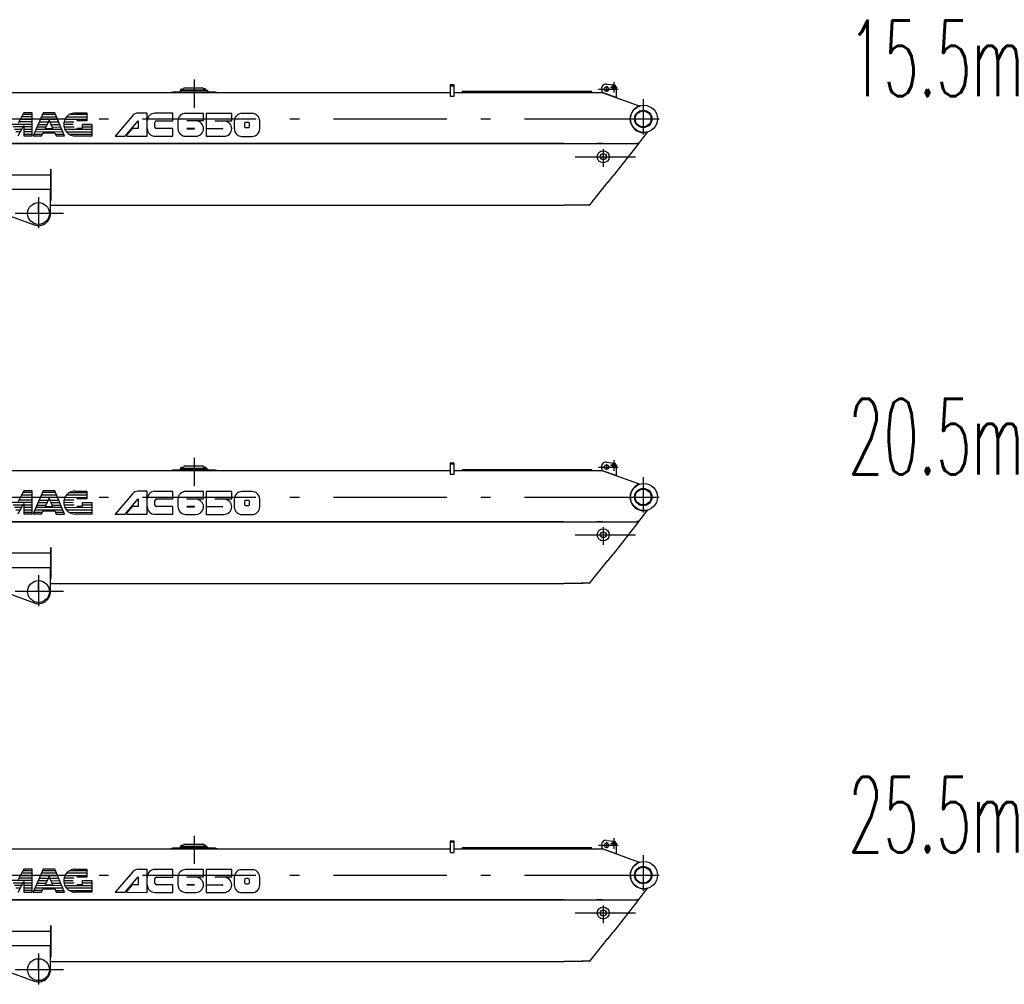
# Model space of a CAD drawing. Extents: x 9952 to 74774, y 3350 to 51482.
# Tile 15 of 15: x 61756 to 74774, y 38556 to 51312. Entities that reach past the tile are written whole.
import ezdxf
from ezdxf.enums import TextEntityAlignment as Align

# ---------------------------------------------------------------- set-up
doc = ezdxf.new("R2010")
doc.units = 0
doc.header["$LTSCALE"] = 50
doc.linetypes.add('CENTER', pattern=[50.5, 30, -9, 2.5, -9])
doc.linetypes.add('HIDDEN', pattern=[12.6, 8.4, -4.2])
for name, color, linetype in [('1', 7, 'CONTINUOUS'), ('11', 7, 'CONTINUOUS'), ('5', 94, 'CONTINUOUS'), ('611', 7, 'CONTINUOUS')]:
    doc.layers.add(name, color=color, linetype=linetype)
doc.styles.get("Standard").update_dxf_attribs({"font": 'txt', "bigfont": 'bigfont'})

# ---------------------------------------------------------------- blocks, each defined once
blk = doc.blocks.new('*G97')
at = {"layer": '11', "color": 7, "linetype": 'CONTINUOUS'}
blk.add_arc((64458, 39871), 101, -90, 0.3206, dxfattribs=at)
blk = doc.blocks.new('*G98')
at = {"layer": '11', "color": 7, "linetype": 'CONTINUOUS'}
blk.add_arc((64694, 39971), 101, 90.0009, -179.8462, dxfattribs=at)
blk = doc.blocks.new('*G99')
at = {"layer": '11', "color": 7, "linetype": 'CONTINUOUS'}
blk.add_arc((64779, 39904), 16.9, -90.166, 0, dxfattribs=at)
blk = doc.blocks.new('*G100')
at = {"layer": '11', "color": 7, "linetype": 'CONTINUOUS'}
blk.add_arc((64745, 39937), 16.9, 89.834, 180, dxfattribs=at)
blk = doc.blocks.new('*G101')
at = {"layer": '11', "color": 7, "linetype": 'CONTINUOUS'}
blk.add_arc((64779, 39937), 16.9, 0, 90.166, dxfattribs=at)
blk = doc.blocks.new('*G102')
at = {"layer": '11', "color": 7, "linetype": 'CONTINUOUS'}
blk.add_arc((64830, 39870), 101, -89.9991, 0.1538, dxfattribs=at)
blk = doc.blocks.new('*G103')
at = {"layer": '11', "color": 7, "linetype": 'CONTINUOUS'}
blk.add_arc((64086, 39872), 101, -90.0017, 0.3137, dxfattribs=at)
blk = doc.blocks.new('*G104')
at = {"layer": '11', "color": 7, "linetype": 'CONTINUOUS'}
blk.add_arc((63950, 39973), 101, 89.9991, -179.8462, dxfattribs=at)
blk = doc.blocks.new('*G96')
at = {"layer": '1', "color": 7, "linetype": 'CONTINUOUS'}
for centre, radius, start, end in [((63970, 39872), 2, 90, -90), ((64067, 39872), 2, -90, 90), ((64439, 39871), 2.12, -90, 90)]:
    blk.add_arc(centre, radius, start, end, dxfattribs=at)
at = {"layer": '11', "color": 7, "linetype": 'CENTER'}
for p, q in [((64061, 40520), (64061, 40149)), ((69611, 40488), (69611, 40348)), ((69410, 40395), (69669, 40395)), ((69515, 40435), (69515, 40358)), ((69569, 40420), (69657, 40420)), ((70000, 40262), (70000, 39794)), ((55805, 40000), (70215, 40000)), ((69789, 40000), (70212, 40000)), ((69472, 39600), (69472, 39367)), ((69100, 39500), (69900, 39500)), ((62005, 38965), (62005, 38556)), ((62005, 38750), (62005, 38880)), ((62198, 38750), (61698, 38750)), ((62335, 38750), (62005, 38750))]:
    blk.add_line(p, q, dxfattribs=at)
at = {"layer": '11', "color": 7, "linetype": 'CONTINUOUS'}
for p, q in [((63761, 40354), (63780, 40359)), ((63780, 40359), (63872, 40359)), ((63872, 40359), (63892, 40379)), ((63872, 40359), (64250, 40359)), ((63884, 40382), (63903, 40382)), ((63884, 40379), (63884, 40382)), ((63884, 40382), (64222, 40382)), ((64222, 40379), (63884, 40379)), ((63908, 40386), (63888, 40386)), ((63888, 40386), (63888, 40384)), ((63888, 40384), (63908, 40384)), ((63888, 40384), (63908, 40384)), ((63888, 40382), (63888, 40384)), ((63908, 40382), (63888, 40382)), ((63892, 40379), (64230, 40379)), ((63903, 40382), (63908, 40382)), ((63908, 40384), (63908, 40386)), ((63908, 40384), (63908, 40382)), ((63917, 40390), (63920, 40401)), ((63933, 40411), (64173, 40411)), ((64185, 40401), (64188, 40390)), ((64198, 40384), (64198, 40386)), ((64198, 40386), (64218, 40386)), ((64218, 40384), (64198, 40384)), ((64218, 40384), (64198, 40384)), ((64198, 40384), (64198, 40382)), ((64198, 40382), (64218, 40382)), ((64198, 40382), (64202, 40382)), ((64202, 40382), (64222, 40382)), ((64218, 40386), (64218, 40384)), ((64218, 40382), (64218, 40384)), ((64222, 40382), (64222, 40379)), ((64230, 40379), (64250, 40359)), ((64250, 40359), (64342, 40359)), ((64342, 40359), (64361, 40354)), ((67500, 40449), (67450, 40449)), ((67450, 40449), (67450, 40301)), ((67500, 40349), (67500, 40449)), ((67606, 40361), (67606, 40349)), ((68750, 40361), (67606, 40361)), ((67946, 40361), (67959, 40361)), ((67970, 40361), (68289, 40361)), ((69154, 40361), (68750, 40361)), ((69320, 40361), (69150, 40361)), ((69320, 40349), (69320, 40361)), ((69463, 40348), (69452, 40381)), ((69515, 40460), (69614, 40450)), ((69641, 40420), (69641, 40284)), ((60068, 40349), (67450, 40349)), ((63761, 40349), (63761, 40354)), ((64361, 40349), (63761, 40349)), ((64361, 40354), (64361, 40349)), ((67450, 40301), (67500, 40301)), ((67500, 40301), (67500, 40349)), ((67500, 40349), (68950, 40349)), ((67606, 40349), (69070, 40349)), ((67959, 40349), (67969, 40349)), ((68450, 40349), (68440, 40349)), ((68450, 40349), (69138, 40349)), ((68950, 40349), (69150, 40349)), ((69070, 40349), (69138, 40349)), ((69150, 40349), (69320, 40349)), ((69150, 40349), (69450, 40349)), ((69150, 40349), (69463, 40349)), ((69463, 40348), (69466, 40347)), ((69641, 40284), (69463, 40348)), ((69466, 40347), (69932, 40177)), ((69925, 40161), (69932, 40177)), ((69927, 40160), (69925, 40161)), ((69932, 40177), (69926, 40161)), ((69956, 40172), (69927, 40160)), ((69932, 40177), (69956, 40172)), ((61812, 40081), (61736, 39943)), ((61923, 40081), (61812, 40081)), ((61922, 39776), (61923, 40081)), ((62068, 40080), (61936, 39776)), ((62220, 40080), (62068, 40080)), ((62144, 39983), (62092, 39873)), ((62195, 39873), (62144, 39983)), ((62351, 39775), (62220, 40080)), ((62490, 40079), (62642, 40079)), ((62587, 39975), (62510, 39975)), ((62642, 39975), (62587, 39975)), ((62642, 40079), (62642, 39975)), ((63246, 40041), (63020, 39773)), ((63153, 39773), (63325, 39977)), ((63443, 40076), (63324, 40076)), ((63325, 39977), (63325, 39874)), ((63443, 39772), (63443, 40076)), ((63782, 40075), (63545, 40075)), ((63565, 39975), (63782, 39975)), ((63782, 39975), (63782, 40075)), ((63849, 39973), (63849, 39872)), ((64188, 40074), (63951, 40074)), ((64086, 39973), (63968, 39973)), ((63968, 39973), (63968, 39973)), ((63972, 39978), (64187, 39978)), ((64187, 39978), (64188, 40074)), ((64559, 40073), (64221, 40074)), ((64221, 40074), (64221, 39873)), ((64340, 39972), (64340, 39977)), ((64340, 39977), (64559, 39977)), ((64458, 39972), (64340, 39972)), ((64559, 39977), (64559, 40073)), ((64593, 39971), (64593, 39870)), ((64830, 40072), (64695, 40072)), ((64931, 39870), (64931, 39971)), ((61735, 39777), (61812, 39915)), ((61812, 39915), (61811, 39776)), ((62092, 39873), (62195, 39873)), ((62510, 39878), (62586, 39878)), ((62586, 39878), (62586, 39927)), ((62586, 39927), (62711, 39927)), ((62711, 39927), (62710, 39774)), ((63243, 39874), (63168, 39785)), ((63325, 39874), (63243, 39874)), ((63545, 39893), (63545, 39955)), ((63781, 39873), (63565, 39873)), ((63781, 39772), (63781, 39873)), ((64067, 39874), (63969, 39874)), ((63970, 39870), (64066, 39870)), ((64221, 39873), (64439, 39873)), ((64221, 39869), (64221, 39770)), ((64439, 39869), (64221, 39869)), ((64728, 39938), (64728, 39904)), ((64779, 39954), (64745, 39954)), ((64745, 39887), (64779, 39887)), ((64796, 39904), (64796, 39937)), ((61811, 39776), (61922, 39776)), ((61936, 39776), (62046, 39776)), ((62046, 39776), (62066, 39817)), ((62066, 39817), (62221, 39817)), ((62221, 39817), (62240, 39775)), ((62240, 39775), (62351, 39775)), ((62710, 39774), (62489, 39774)), ((63020, 39773), (63153, 39773)), ((63168, 39785), (63175, 39773)), ((63175, 39773), (63443, 39772)), ((63544, 39772), (63781, 39772)), ((63950, 39771), (64085, 39771)), ((64221, 39770), (64457, 39770)), ((64694, 39769), (64829, 39769)), ((69941, 39677), (70049, 39813)), ((70049, 39813), (70039, 39820)), ((70043, 39823), (70041, 39819)), ((70041, 39819), (70049, 39813)), ((70063, 39828), (70043, 39823)), ((70049, 39813), (70063, 39828)), ((68950, 39674), (60146, 39674)), ((60146, 39674), (68950, 39674)), ((68950, 39674), (69387, 39674)), ((69397, 39674), (69387, 39676)), ((69397, 39674), (69924, 39674)), ((69397, 39673), (69397, 39673)), ((69397, 39673), (69923, 39673)), ((69933, 39667), (69601, 39246)), ((69924, 39674), (69932, 39684)), ((69941, 39677), (69933, 39667)), ((62165, 39330), (62165, 38952)), ((62173, 39330), (62165, 39330)), ((62173, 38974), (62173, 39330)), ((60195, 39260), (62165, 39260)), ((62165, 39260), (62165, 39065)), ((69535, 39162), (69601, 39246)), ((62165, 39065), (61565, 39065)), ((62165, 39065), (61565, 39065)), ((62165, 38750), (62165, 39065)), ((69300, 38868), (69533, 39163)), ((69533, 39163), (69535, 39162)), ((62173, 38940), (62173, 38974)), ((62165, 38858), (68950, 38858)), ((69202, 38858), (68950, 38858)), ((69250, 38861), (69190, 38861)), ((69282, 38861), (69212, 38861)), ((69290, 38861), (69282, 38861)), ((69290, 38861), (69298, 38864)), ((69298, 38864), (69300, 38868)), ((61565, 38740), (61950, 38600))]:
    blk.add_line(p, q, dxfattribs=at)
at = {"layer": '11', "color": 7, "linetype": 'HIDDEN'}
for p, q in [((67500, 40449), (67450, 40449)), ((67450, 40449), (67450, 40439)), ((67450, 40439), (67500, 40439)), ((67500, 40439), (67500, 40449)), ((69460, 39674), (69399, 39674)), ((69399, 39674), (69924, 39674)), ((69924, 39674), (69924, 39684)), ((62165, 38974), (62165, 38952)), ((62165, 38940), (62165, 38917))]:
    blk.add_line(p, q, dxfattribs=at)
at = {"layer": '11', "color": 7, "linetype": 'CONTINUOUS'}
for centre, radius in [((69515, 40395), 30), ((69611, 40420), 22.3), ((69611, 40420), 22.3), ((69611, 40420), 15), ((70010, 40000), 180), ((70000, 40000), 115), ((70000, 40000), 105), ((69472, 39500), 80), ((69472, 39500), 40), ((62005, 38750), 145)]:
    blk.add_circle(centre, radius, dxfattribs=at)
for centre, radius, start, end in [((63908, 40392), 10, -90, -13.0571), ((63933, 40398), 13, 90, 166.959), ((64173, 40398), 13, 13.0761, 90.0071), ((64198, 40392), 10, -166.9454, -89.9997), ((69508, 40401), 60, 83.9249, -160.4813), ((69611, 40420), 30, 0, 83.5024), ((70010, 40000), 182, 118.7208, -80.7923), ((62490, 39927), 152, 89.8453, -90.1535), ((63323, 39976), 101, 89.4414, 139.8553), ((63545, 39974), 102, 90, -180), ((63565, 39955), 20, 90, 180), ((63972, 39973), 4.23, 90, -179.7109), ((64086, 39872), 101, -0.3137, 90.0017), ((64458, 39871), 101, -0.3206, 90), ((64830, 39971), 101, -0.1555, 89.9974), ((63544, 39873), 101, 180, -90), ((63565, 39893), 20, 180, -90), ((63950, 39872), 101, 179.8462, -89.9991), ((64694, 39870), 101, 179.8462, -90.0009), ((64745, 39904), 16.9, 180, -89.834), ((62138, 38940), 35, -39.5191, -0.001), ((62005, 38750), 160, -109.998, 0.0018)]:
    blk.add_arc(centre, radius, start, end, dxfattribs=at)
at = {"layer": '5', "color": 94, "linetype": 'CONTINUOUS'}
for p, q in [((61922, 39993), (61764, 39993)), ((61923, 40026), (61782, 40026)), ((61923, 40059), (61800, 40059)), ((62258, 39992), (62030, 39992)), ((62244, 40025), (62044, 40025)), ((62230, 40058), (62058, 40058)), ((62642, 39991), (62352, 39992)), ((62642, 40024), (62373, 40024)), ((62642, 40057), (62411, 40057)), ((61922, 39927), (61549, 39928)), ((61800, 39894), (61671, 39894)), ((61782, 39861), (61689, 39861)), ((61922, 39960), (61745, 39960)), ((61922, 39861), (61811, 39861)), ((61922, 39894), (61812, 39894)), ((62314, 39860), (61973, 39861)), ((61987, 39894), (62102, 39894)), ((62001, 39927), (62117, 39927)), ((62016, 39960), (62133, 39960)), ((62155, 39960), (62272, 39960)), ((62170, 39927), (62286, 39926)), ((62185, 39894), (62300, 39893)), ((62462, 39925), (62337, 39926)), ((62474, 39958), (62341, 39958)), ((62476, 39892), (62341, 39893)), ((62711, 39859), (62353, 39860)), ((62711, 39925), (62586, 39925)), ((62711, 39892), (62586, 39892)), ((61764, 39828), (61707, 39828)), ((61922, 39828), (61811, 39828)), ((61922, 39795), (61811, 39795)), ((62055, 39795), (61944, 39795)), ((62329, 39827), (61958, 39828)), ((62343, 39794), (62231, 39794)), ((62711, 39826), (62375, 39827)), ((62711, 39793), (62416, 39794))]:
    blk.add_line(p, q, dxfattribs=at)
at = {"layer": '611', "color": 7, "linetype": 'CONTINUOUS'}
for p, q in [((63890, 40386), (63890, 40395)), ((63906, 40386), (63890, 40386)), ((63891, 40396), (63905, 40396)), ((63906, 40395), (63906, 40386)), ((64200, 40395), (64200, 40386)), ((64200, 40386), (64216, 40386)), ((64215, 40396), (64201, 40396)), ((64216, 40386), (64216, 40395)), ((68695, 40349), (68750, 40349))]:
    blk.add_line(p, q, dxfattribs=at)
blk.add_arc((63891, 40395), 1, 90, -179.9127, dxfattribs=at)
at = {"layer": '11', "color": 7, "linetype": 'CONTINUOUS'}
for name in ['*G104', '*G98', '*G103', '*G97', '*G100', '*G101', '*G99', '*G102']:
    blk.add_blockref(name, (0, 0), dxfattribs=at)
blk = doc.blocks.new('*G106')
at = {"layer": '11', "color": 7, "linetype": 'CONTINUOUS'}
blk.add_arc((64458, 44871), 101, -90, 0.3206, dxfattribs=at)
blk = doc.blocks.new('*G107')
at = {"layer": '11', "color": 7, "linetype": 'CONTINUOUS'}
blk.add_arc((64694, 44971), 101, 90.0009, -179.8462, dxfattribs=at)
blk = doc.blocks.new('*G108')
at = {"layer": '11', "color": 7, "linetype": 'CONTINUOUS'}
blk.add_arc((64779, 44904), 16.9, -90.166, 0, dxfattribs=at)
blk = doc.blocks.new('*G109')
at = {"layer": '11', "color": 7, "linetype": 'CONTINUOUS'}
blk.add_arc((64745, 44937), 16.9, 89.834, 180, dxfattribs=at)
blk = doc.blocks.new('*G110')
at = {"layer": '11', "color": 7, "linetype": 'CONTINUOUS'}
blk.add_arc((64779, 44937), 16.9, 0, 90.166, dxfattribs=at)
blk = doc.blocks.new('*G111')
at = {"layer": '11', "color": 7, "linetype": 'CONTINUOUS'}
blk.add_arc((64830, 44870), 101, -89.9991, 0.1538, dxfattribs=at)
blk = doc.blocks.new('*G112')
at = {"layer": '11', "color": 7, "linetype": 'CONTINUOUS'}
blk.add_arc((64086, 44872), 101, -90.0017, 0.3137, dxfattribs=at)
blk = doc.blocks.new('*G113')
at = {"layer": '11', "color": 7, "linetype": 'CONTINUOUS'}
blk.add_arc((63950, 44973), 101, 89.9991, -179.8462, dxfattribs=at)
blk = doc.blocks.new('*G105')
at = {"layer": '1', "color": 7, "linetype": 'CONTINUOUS'}
for centre, radius, start, end in [((63970, 44872), 2, 90, -90), ((64067, 44872), 2, -90, 90), ((64439, 44871), 2.12, -90, 90)]:
    blk.add_arc(centre, radius, start, end, dxfattribs=at)
at = {"layer": '11', "color": 7, "linetype": 'CENTER'}
for p, q in [((64061, 45520), (64061, 45149)), ((69515, 45435), (69515, 45358)), ((69611, 45488), (69611, 45348)), ((69410, 45395), (69669, 45395)), ((69569, 45420), (69657, 45420)), ((70000, 45262), (70000, 44794)), ((55805, 45000), (70215, 45000)), ((69789, 45000), (70212, 45000)), ((69472, 44600), (69472, 44367)), ((69100, 44500), (69900, 44500)), ((62005, 43965), (62005, 43556)), ((62005, 43750), (62005, 43880)), ((62198, 43750), (61698, 43750)), ((62335, 43750), (62005, 43750))]:
    blk.add_line(p, q, dxfattribs=at)
at = {"layer": '11', "color": 7, "linetype": 'HIDDEN'}
for p, q in [((67500, 45449), (67450, 45449)), ((67450, 45449), (67450, 45439)), ((67450, 45439), (67500, 45439)), ((67500, 45439), (67500, 45449)), ((69460, 44674), (69399, 44674)), ((69399, 44674), (69924, 44674)), ((69924, 44674), (69924, 44684)), ((62165, 43974), (62165, 43952)), ((62165, 43940), (62165, 43917))]:
    blk.add_line(p, q, dxfattribs=at)
at = {"layer": '11', "color": 7, "linetype": 'CONTINUOUS'}
for p, q in [((67500, 45449), (67450, 45449)), ((67450, 45449), (67450, 45301)), ((67500, 45349), (67500, 45449)), ((69515, 45460), (69614, 45450)), ((60068, 45349), (67450, 45349)), ((63761, 45354), (63780, 45359)), ((63761, 45349), (63761, 45354)), ((64361, 45349), (63761, 45349)), ((63780, 45359), (63872, 45359)), ((63872, 45359), (63892, 45379)), ((63872, 45359), (64250, 45359)), ((63884, 45382), (63903, 45382)), ((63884, 45379), (63884, 45382)), ((63884, 45382), (64222, 45382)), ((64222, 45379), (63884, 45379)), ((63908, 45386), (63888, 45386)), ((63888, 45386), (63888, 45384)), ((63888, 45384), (63908, 45384)), ((63888, 45384), (63908, 45384)), ((63888, 45382), (63888, 45384)), ((63908, 45382), (63888, 45382)), ((63892, 45379), (64230, 45379)), ((63903, 45382), (63908, 45382)), ((63908, 45384), (63908, 45386)), ((63908, 45384), (63908, 45382)), ((63917, 45390), (63920, 45401)), ((63933, 45411), (64173, 45411)), ((64185, 45401), (64188, 45390)), ((64198, 45384), (64198, 45386)), ((64198, 45386), (64218, 45386)), ((64218, 45384), (64198, 45384)), ((64218, 45384), (64198, 45384)), ((64198, 45384), (64198, 45382)), ((64198, 45382), (64218, 45382)), ((64198, 45382), (64202, 45382)), ((64202, 45382), (64222, 45382)), ((64218, 45386), (64218, 45384)), ((64218, 45382), (64218, 45384)), ((64222, 45382), (64222, 45379)), ((64230, 45379), (64250, 45359)), ((64250, 45359), (64342, 45359)), ((64342, 45359), (64361, 45354)), ((64361, 45354), (64361, 45349)), ((67500, 45301), (67500, 45349)), ((67500, 45349), (68950, 45349)), ((67606, 45361), (67606, 45349)), ((68750, 45361), (67606, 45361)), ((67606, 45349), (69070, 45349)), ((67946, 45361), (67959, 45361)), ((67959, 45349), (67969, 45349)), ((67970, 45361), (68289, 45361)), ((68450, 45349), (68440, 45349)), ((68450, 45349), (69138, 45349)), ((69154, 45361), (68750, 45361)), ((68950, 45349), (69150, 45349)), ((69070, 45349), (69138, 45349)), ((69320, 45361), (69150, 45361)), ((69150, 45349), (69320, 45349)), ((69150, 45349), (69450, 45349)), ((69150, 45349), (69463, 45349)), ((69320, 45349), (69320, 45361)), ((69463, 45348), (69452, 45381)), ((69463, 45348), (69466, 45347)), ((69641, 45284), (69463, 45348)), ((69466, 45347), (69932, 45177)), ((69641, 45420), (69641, 45284)), ((67450, 45301), (67500, 45301)), ((69925, 45161), (69932, 45177)), ((69932, 45177), (69926, 45161)), ((69956, 45172), (69927, 45160)), ((69932, 45177), (69956, 45172)), ((61812, 45081), (61736, 44943)), ((61923, 45081), (61812, 45081)), ((61922, 44776), (61923, 45081)), ((62068, 45080), (61936, 44776)), ((62220, 45080), (62068, 45080)), ((62351, 44775), (62220, 45080)), ((62490, 45079), (62642, 45079)), ((62642, 45079), (62642, 44975)), ((63443, 45076), (63324, 45076)), ((63443, 44772), (63443, 45076)), ((63782, 45075), (63545, 45075)), ((63782, 44975), (63782, 45075)), ((64188, 45074), (63951, 45074)), ((64187, 44978), (64188, 45074)), ((64559, 45073), (64221, 45074)), ((64221, 45074), (64221, 44873)), ((64559, 44977), (64559, 45073)), ((64830, 45072), (64695, 45072)), ((69927, 45160), (69925, 45161)), ((61735, 44777), (61812, 44915)), ((61812, 44915), (61811, 44776)), ((62144, 44983), (62092, 44873)), ((62195, 44873), (62144, 44983)), ((62587, 44975), (62510, 44975)), ((62586, 44878), (62586, 44927)), ((62586, 44927), (62711, 44927)), ((62642, 44975), (62587, 44975)), ((62711, 44927), (62710, 44774)), ((63246, 45041), (63020, 44773)), ((63153, 44773), (63325, 44977)), ((63325, 44977), (63325, 44874)), ((63545, 44893), (63545, 44955)), ((63565, 44975), (63782, 44975)), ((63849, 44973), (63849, 44872)), ((64086, 44973), (63968, 44973)), ((63968, 44973), (63968, 44973)), ((63972, 44978), (64187, 44978)), ((64340, 44972), (64340, 44977)), ((64340, 44977), (64559, 44977)), ((64458, 44972), (64340, 44972)), ((64593, 44971), (64593, 44870)), ((64728, 44938), (64728, 44904)), ((64779, 44954), (64745, 44954)), ((64796, 44904), (64796, 44937)), ((64931, 44870), (64931, 44971)), ((62046, 44776), (62066, 44817)), ((62066, 44817), (62221, 44817)), ((62092, 44873), (62195, 44873)), ((62221, 44817), (62240, 44775)), ((62510, 44878), (62586, 44878)), ((63243, 44874), (63168, 44785)), ((63168, 44785), (63175, 44773)), ((63325, 44874), (63243, 44874)), ((63781, 44873), (63565, 44873)), ((63781, 44772), (63781, 44873)), ((64067, 44874), (63969, 44874)), ((63970, 44870), (64066, 44870)), ((64221, 44873), (64439, 44873)), ((64221, 44869), (64221, 44770)), ((64439, 44869), (64221, 44869)), ((64745, 44887), (64779, 44887)), ((69941, 44677), (70049, 44813)), ((70049, 44813), (70039, 44820)), ((70043, 44823), (70041, 44819)), ((70041, 44819), (70049, 44813)), ((70063, 44828), (70043, 44823)), ((70049, 44813), (70063, 44828)), ((68950, 44674), (60146, 44674)), ((60146, 44674), (68950, 44674)), ((61811, 44776), (61922, 44776)), ((61936, 44776), (62046, 44776)), ((62240, 44775), (62351, 44775)), ((62710, 44774), (62489, 44774)), ((63020, 44773), (63153, 44773)), ((63175, 44773), (63443, 44772)), ((63544, 44772), (63781, 44772)), ((63950, 44771), (64085, 44771)), ((64221, 44770), (64457, 44770)), ((64694, 44769), (64829, 44769)), ((68950, 44674), (69387, 44674)), ((69397, 44674), (69387, 44676)), ((69397, 44674), (69924, 44674)), ((69397, 44673), (69397, 44673)), ((69397, 44673), (69923, 44673)), ((69933, 44667), (69601, 44246)), ((69924, 44674), (69932, 44684)), ((69941, 44677), (69933, 44667)), ((62165, 44330), (62165, 43952)), ((62173, 44330), (62165, 44330)), ((62173, 43974), (62173, 44330)), ((60195, 44260), (62165, 44260)), ((62165, 44260), (62165, 44065)), ((69300, 43868), (69533, 44163)), ((69533, 44163), (69535, 44162)), ((69535, 44162), (69601, 44246)), ((62165, 44065), (61565, 44065)), ((62165, 44065), (61565, 44065)), ((62165, 43750), (62165, 44065)), ((62173, 43940), (62173, 43974)), ((61565, 43740), (61950, 43600)), ((62165, 43858), (68950, 43858)), ((69202, 43858), (68950, 43858)), ((69250, 43861), (69190, 43861)), ((69282, 43861), (69212, 43861)), ((69290, 43861), (69282, 43861)), ((69290, 43861), (69298, 43864)), ((69298, 43864), (69300, 43868))]:
    blk.add_line(p, q, dxfattribs=at)
for centre, radius in [((69611, 45420), 22.3), ((69611, 45420), 22.3), ((69611, 45420), 15), ((69515, 45395), 30), ((70010, 45000), 180), ((70000, 45000), 115), ((70000, 45000), 105), ((69472, 44500), 80), ((69472, 44500), 40), ((62005, 43750), 145)]:
    blk.add_circle(centre, radius, dxfattribs=at)
for centre, radius, start, end in [((69508, 45401), 60, 83.9249, -160.4813), ((69611, 45420), 30, 0, 83.5024), ((63908, 45392), 10, -90, -13.0571), ((63933, 45398), 13, 90, 166.959), ((64173, 45398), 13, 13.0761, 90.0071), ((64198, 45392), 10, -166.9454, -89.9997), ((62490, 44927), 152, 89.8453, -90.1535), ((63323, 44976), 101, 89.4414, 139.8553), ((63545, 44974), 102, 90, -180), ((64830, 44971), 101, -0.1555, 89.9974), ((70010, 45000), 182, 118.7208, -80.7923), ((63565, 44955), 20, 90, 180), ((63972, 44973), 4.23, 90, -179.7109), ((64086, 44872), 101, -0.3137, 90.0017), ((64458, 44871), 101, -0.3206, 90), ((63544, 44873), 101, 180, -90), ((63565, 44893), 20, 180, -90), ((63950, 44872), 101, 179.8462, -89.9991), ((64694, 44870), 101, 179.8462, -90.0009), ((64745, 44904), 16.9, 180, -89.834), ((62138, 43940), 35, -39.5191, -0.001), ((62005, 43750), 160, -109.998, 0.0018)]:
    blk.add_arc(centre, radius, start, end, dxfattribs=at)
at = {"layer": '5', "color": 94, "linetype": 'CONTINUOUS'}
for p, q in [((61923, 45059), (61800, 45059)), ((62230, 45058), (62058, 45058)), ((62642, 45057), (62411, 45057)), ((61922, 44927), (61549, 44928)), ((61922, 44960), (61745, 44960)), ((61922, 44993), (61764, 44993)), ((61923, 45026), (61782, 45026)), ((62001, 44927), (62117, 44927)), ((62016, 44960), (62133, 44960)), ((62258, 44992), (62030, 44992)), ((62244, 45025), (62044, 45025)), ((62155, 44960), (62272, 44960)), ((62170, 44927), (62286, 44926)), ((62462, 44925), (62337, 44926)), ((62474, 44958), (62341, 44958)), ((62642, 44991), (62352, 44992)), ((62642, 45024), (62373, 45024)), ((62711, 44925), (62586, 44925)), ((61800, 44894), (61671, 44894)), ((61782, 44861), (61689, 44861)), ((61764, 44828), (61707, 44828)), ((61922, 44861), (61811, 44861)), ((61922, 44828), (61811, 44828)), ((61922, 44795), (61811, 44795)), ((61922, 44894), (61812, 44894)), ((62055, 44795), (61944, 44795)), ((62329, 44827), (61958, 44828)), ((62314, 44860), (61973, 44861)), ((61987, 44894), (62102, 44894)), ((62185, 44894), (62300, 44893)), ((62343, 44794), (62231, 44794)), ((62476, 44892), (62341, 44893)), ((62711, 44859), (62353, 44860)), ((62711, 44826), (62375, 44827)), ((62711, 44793), (62416, 44794)), ((62711, 44892), (62586, 44892))]:
    blk.add_line(p, q, dxfattribs=at)
at = {"layer": '611', "color": 7, "linetype": 'CONTINUOUS'}
for p, q in [((63890, 45386), (63890, 45395)), ((63906, 45386), (63890, 45386)), ((63891, 45396), (63905, 45396)), ((63906, 45395), (63906, 45386)), ((64200, 45395), (64200, 45386)), ((64200, 45386), (64216, 45386)), ((64215, 45396), (64201, 45396)), ((64216, 45386), (64216, 45395)), ((68695, 45349), (68750, 45349))]:
    blk.add_line(p, q, dxfattribs=at)
blk.add_arc((63891, 45395), 1, 90, -179.9127, dxfattribs=at)
at = {"layer": '11', "color": 7, "linetype": 'CONTINUOUS'}
for name in ['*G113', '*G107', '*G109', '*G110', '*G112', '*G106', '*G108', '*G111']:
    blk.add_blockref(name, (0, 0), dxfattribs=at)
blk = doc.blocks.new('*G119')
at = {"layer": '11', "color": 7, "linetype": 'CONTINUOUS'}
blk.add_arc((64458, 49871), 101, -90, 0.3206, dxfattribs=at)
blk = doc.blocks.new('*G120')
at = {"layer": '11', "color": 7, "linetype": 'CONTINUOUS'}
blk.add_arc((64694, 49971), 101, 90.0009, -179.8462, dxfattribs=at)
blk = doc.blocks.new('*G121')
at = {"layer": '11', "color": 7, "linetype": 'CONTINUOUS'}
blk.add_arc((64779, 49904), 16.9, -90.166, 0, dxfattribs=at)
blk = doc.blocks.new('*G122')
at = {"layer": '11', "color": 7, "linetype": 'CONTINUOUS'}
blk.add_arc((64745, 49937), 16.9, 89.834, 180, dxfattribs=at)
blk = doc.blocks.new('*G123')
at = {"layer": '11', "color": 7, "linetype": 'CONTINUOUS'}
blk.add_arc((64779, 49937), 16.9, 0, 90.166, dxfattribs=at)
blk = doc.blocks.new('*G124')
at = {"layer": '11', "color": 7, "linetype": 'CONTINUOUS'}
blk.add_arc((64830, 49870), 101, -89.9991, 0.1538, dxfattribs=at)
blk = doc.blocks.new('*G125')
at = {"layer": '11', "color": 7, "linetype": 'CONTINUOUS'}
blk.add_arc((64086, 49872), 101, -90.0017, 0.3137, dxfattribs=at)
blk = doc.blocks.new('*G126')
at = {"layer": '11', "color": 7, "linetype": 'CONTINUOUS'}
blk.add_arc((63950, 49973), 101, 89.9991, -179.8462, dxfattribs=at)
blk = doc.blocks.new('*G118')
at = {"layer": '1', "color": 7, "linetype": 'CONTINUOUS'}
for centre, radius, start, end in [((63970, 49872), 2, 90, -90), ((64067, 49872), 2, -90, 90), ((64439, 49871), 2.12, -90, 90)]:
    blk.add_arc(centre, radius, start, end, dxfattribs=at)
at = {"layer": '11', "color": 7, "linetype": 'CENTER'}
for p, q in [((64061, 50520), (64061, 50149)), ((69410, 50395), (69669, 50395)), ((69515, 50435), (69515, 50358)), ((69569, 50420), (69657, 50420)), ((69611, 50488), (69611, 50348)), ((70000, 50262), (70000, 49794)), ((55805, 50000), (70215, 50000)), ((69789, 50000), (70212, 50000)), ((69472, 49600), (69472, 49367)), ((69100, 49500), (69900, 49500)), ((62005, 48965), (62005, 48556)), ((62005, 48750), (62005, 48880)), ((62198, 48750), (61698, 48750)), ((62335, 48750), (62005, 48750))]:
    blk.add_line(p, q, dxfattribs=at)
at = {"layer": '11', "color": 7, "linetype": 'CONTINUOUS'}
for p, q in [((63872, 50359), (63892, 50379)), ((63884, 50382), (63903, 50382)), ((63884, 50379), (63884, 50382)), ((63884, 50382), (64222, 50382)), ((64222, 50379), (63884, 50379)), ((63908, 50386), (63888, 50386)), ((63888, 50386), (63888, 50384)), ((63888, 50384), (63908, 50384)), ((63888, 50384), (63908, 50384)), ((63888, 50382), (63888, 50384)), ((63908, 50382), (63888, 50382)), ((63892, 50379), (64230, 50379)), ((63903, 50382), (63908, 50382)), ((63908, 50384), (63908, 50386)), ((63908, 50384), (63908, 50382)), ((63917, 50390), (63920, 50401)), ((63933, 50411), (64173, 50411)), ((64185, 50401), (64188, 50390)), ((64198, 50384), (64198, 50386)), ((64198, 50386), (64218, 50386)), ((64218, 50384), (64198, 50384)), ((64218, 50384), (64198, 50384)), ((64198, 50384), (64198, 50382)), ((64198, 50382), (64218, 50382)), ((64198, 50382), (64202, 50382)), ((64202, 50382), (64222, 50382)), ((64218, 50386), (64218, 50384)), ((64218, 50382), (64218, 50384)), ((64222, 50382), (64222, 50379)), ((64230, 50379), (64250, 50359)), ((67500, 50449), (67450, 50449)), ((67450, 50449), (67450, 50301)), ((67500, 50349), (67500, 50449)), ((69463, 50348), (69452, 50381)), ((69515, 50460), (69614, 50450)), ((69641, 50420), (69641, 50284)), ((60068, 50349), (67450, 50349)), ((63761, 50354), (63780, 50359)), ((63761, 50349), (63761, 50354)), ((64361, 50349), (63761, 50349)), ((63780, 50359), (63872, 50359)), ((63872, 50359), (64250, 50359)), ((64250, 50359), (64342, 50359)), ((64342, 50359), (64361, 50354)), ((64361, 50354), (64361, 50349)), ((67450, 50301), (67500, 50301)), ((67500, 50301), (67500, 50349)), ((67500, 50349), (68950, 50349)), ((67606, 50361), (67606, 50349)), ((68750, 50361), (67606, 50361)), ((67606, 50349), (69070, 50349)), ((67946, 50361), (67959, 50361)), ((67959, 50349), (67969, 50349)), ((67970, 50361), (68289, 50361)), ((68450, 50349), (68440, 50349)), ((68450, 50349), (69138, 50349)), ((69154, 50361), (68750, 50361)), ((68950, 50349), (69150, 50349)), ((69070, 50349), (69138, 50349)), ((69320, 50361), (69150, 50361)), ((69150, 50349), (69320, 50349)), ((69150, 50349), (69450, 50349)), ((69150, 50349), (69463, 50349)), ((69320, 50349), (69320, 50361)), ((69463, 50348), (69466, 50347)), ((69641, 50284), (69463, 50348)), ((69466, 50347), (69932, 50177)), ((69925, 50161), (69932, 50177)), ((69927, 50160), (69925, 50161)), ((69932, 50177), (69926, 50161)), ((69956, 50172), (69927, 50160)), ((69932, 50177), (69956, 50172)), ((61812, 50081), (61736, 49943)), ((61923, 50081), (61812, 50081)), ((61922, 49776), (61923, 50081)), ((62068, 50080), (61936, 49776)), ((62220, 50080), (62068, 50080)), ((62351, 49775), (62220, 50080)), ((62490, 50079), (62642, 50079)), ((62642, 50079), (62642, 49975)), ((63246, 50041), (63020, 49773)), ((63443, 50076), (63324, 50076)), ((63443, 49772), (63443, 50076)), ((63782, 50075), (63545, 50075)), ((63782, 49975), (63782, 50075)), ((64188, 50074), (63951, 50074)), ((64187, 49978), (64188, 50074)), ((64559, 50073), (64221, 50074)), ((64221, 50074), (64221, 49873)), ((64559, 49977), (64559, 50073)), ((64830, 50072), (64695, 50072)), ((61735, 49777), (61812, 49915)), ((61812, 49915), (61811, 49776)), ((62144, 49983), (62092, 49873)), ((62092, 49873), (62195, 49873)), ((62195, 49873), (62144, 49983)), ((62587, 49975), (62510, 49975)), ((62510, 49878), (62586, 49878)), ((62586, 49878), (62586, 49927)), ((62586, 49927), (62711, 49927)), ((62642, 49975), (62587, 49975)), ((62711, 49927), (62710, 49774)), ((63153, 49773), (63325, 49977)), ((63243, 49874), (63168, 49785)), ((63325, 49874), (63243, 49874)), ((63325, 49977), (63325, 49874)), ((63545, 49893), (63545, 49955)), ((63565, 49975), (63782, 49975)), ((63781, 49873), (63565, 49873)), ((63781, 49772), (63781, 49873)), ((63849, 49973), (63849, 49872)), ((64086, 49973), (63968, 49973)), ((63968, 49973), (63968, 49973)), ((64067, 49874), (63969, 49874)), ((63970, 49870), (64066, 49870)), ((63972, 49978), (64187, 49978)), ((64221, 49873), (64439, 49873)), ((64221, 49869), (64221, 49770)), ((64439, 49869), (64221, 49869)), ((64340, 49972), (64340, 49977)), ((64340, 49977), (64559, 49977)), ((64458, 49972), (64340, 49972)), ((64593, 49971), (64593, 49870)), ((64728, 49938), (64728, 49904)), ((64779, 49954), (64745, 49954)), ((64745, 49887), (64779, 49887)), ((64796, 49904), (64796, 49937)), ((64931, 49870), (64931, 49971)), ((61811, 49776), (61922, 49776)), ((61936, 49776), (62046, 49776)), ((62046, 49776), (62066, 49817)), ((62066, 49817), (62221, 49817)), ((62221, 49817), (62240, 49775)), ((62240, 49775), (62351, 49775)), ((62710, 49774), (62489, 49774)), ((63020, 49773), (63153, 49773)), ((63168, 49785), (63175, 49773)), ((63175, 49773), (63443, 49772)), ((63544, 49772), (63781, 49772)), ((63950, 49771), (64085, 49771)), ((64221, 49770), (64457, 49770)), ((64694, 49769), (64829, 49769)), ((69941, 49677), (70049, 49813)), ((70049, 49813), (70039, 49820)), ((70043, 49823), (70041, 49819)), ((70041, 49819), (70049, 49813)), ((70063, 49828), (70043, 49823)), ((70049, 49813), (70063, 49828)), ((68950, 49674), (60146, 49674)), ((60146, 49674), (68950, 49674)), ((68950, 49674), (69387, 49674)), ((69397, 49674), (69387, 49676)), ((69397, 49674), (69924, 49674)), ((69397, 49673), (69397, 49673)), ((69397, 49673), (69923, 49673)), ((69933, 49667), (69601, 49246)), ((69924, 49674), (69932, 49684)), ((69941, 49677), (69933, 49667)), ((60195, 49260), (62165, 49260)), ((62165, 49330), (62165, 48952)), ((62173, 49330), (62165, 49330)), ((62165, 49260), (62165, 49065)), ((62173, 48974), (62173, 49330)), ((69535, 49162), (69601, 49246)), ((69300, 48868), (69533, 49163)), ((69533, 49163), (69535, 49162)), ((62165, 49065), (61565, 49065)), ((62165, 49065), (61565, 49065)), ((62165, 48750), (62165, 49065)), ((62173, 48940), (62173, 48974)), ((62165, 48858), (68950, 48858)), ((69202, 48858), (68950, 48858)), ((69250, 48861), (69190, 48861)), ((69282, 48861), (69212, 48861)), ((69290, 48861), (69282, 48861)), ((69290, 48861), (69298, 48864)), ((69298, 48864), (69300, 48868)), ((61565, 48740), (61950, 48600))]:
    blk.add_line(p, q, dxfattribs=at)
at = {"layer": '11', "color": 7, "linetype": 'HIDDEN'}
for p, q in [((67500, 50449), (67450, 50449)), ((67450, 50449), (67450, 50439)), ((67450, 50439), (67500, 50439)), ((67500, 50439), (67500, 50449)), ((69460, 49674), (69399, 49674)), ((69399, 49674), (69924, 49674)), ((69924, 49674), (69924, 49684)), ((62165, 48974), (62165, 48952)), ((62165, 48940), (62165, 48917))]:
    blk.add_line(p, q, dxfattribs=at)
at = {"layer": '11', "color": 7, "linetype": 'CONTINUOUS'}
for centre, radius in [((69515, 50395), 30), ((69611, 50420), 22.3), ((69611, 50420), 22.3), ((69611, 50420), 15), ((70010, 50000), 180), ((70000, 50000), 115), ((70000, 50000), 105), ((69472, 49500), 80), ((69472, 49500), 40), ((62005, 48750), 145)]:
    blk.add_circle(centre, radius, dxfattribs=at)
for centre, radius, start, end in [((63908, 50392), 10, -90, -13.0571), ((63933, 50398), 13, 90, 166.959), ((64173, 50398), 13, 13.0761, 90.0071), ((64198, 50392), 10, -166.9454, -89.9997), ((69508, 50401), 60, 83.9249, -160.4813), ((69611, 50420), 30, 0, 83.5024), ((70010, 50000), 182, 118.7208, -80.7923), ((62490, 49927), 152, 89.8453, -90.1535), ((63323, 49976), 101, 89.4414, 139.8553), ((63545, 49974), 102, 90, -180), ((64830, 49971), 101, -0.1555, 89.9974), ((63544, 49873), 101, 180, -90), ((63565, 49955), 20, 90, 180), ((63565, 49893), 20, 180, -90), ((63950, 49872), 101, 179.8462, -89.9991), ((63972, 49973), 4.23, 90, -179.7109), ((64086, 49872), 101, -0.3137, 90.0017), ((64458, 49871), 101, -0.3206, 90), ((64694, 49870), 101, 179.8462, -90.0009), ((64745, 49904), 16.9, 180, -89.834), ((62138, 48940), 35, -39.5191, -0.001), ((62005, 48750), 160, -109.998, 0.0018)]:
    blk.add_arc(centre, radius, start, end, dxfattribs=at)
at = {"layer": '5', "color": 94, "linetype": 'CONTINUOUS'}
for p, q in [((61922, 49993), (61764, 49993)), ((61923, 50026), (61782, 50026)), ((61923, 50059), (61800, 50059)), ((62258, 49992), (62030, 49992)), ((62244, 50025), (62044, 50025)), ((62230, 50058), (62058, 50058)), ((62642, 49991), (62352, 49992)), ((62642, 50024), (62373, 50024)), ((62642, 50057), (62411, 50057)), ((61922, 49927), (61549, 49928)), ((61800, 49894), (61671, 49894)), ((61782, 49861), (61689, 49861)), ((61922, 49960), (61745, 49960)), ((61922, 49861), (61811, 49861)), ((61922, 49894), (61812, 49894)), ((62314, 49860), (61973, 49861)), ((61987, 49894), (62102, 49894)), ((62001, 49927), (62117, 49927)), ((62016, 49960), (62133, 49960)), ((62155, 49960), (62272, 49960)), ((62170, 49927), (62286, 49926)), ((62185, 49894), (62300, 49893)), ((62462, 49925), (62337, 49926)), ((62474, 49958), (62341, 49958)), ((62476, 49892), (62341, 49893)), ((62711, 49859), (62353, 49860)), ((62711, 49925), (62586, 49925)), ((62711, 49892), (62586, 49892)), ((61764, 49828), (61707, 49828)), ((61922, 49828), (61811, 49828)), ((61922, 49795), (61811, 49795)), ((62055, 49795), (61944, 49795)), ((62329, 49827), (61958, 49828)), ((62343, 49794), (62231, 49794)), ((62711, 49826), (62375, 49827)), ((62711, 49793), (62416, 49794))]:
    blk.add_line(p, q, dxfattribs=at)
at = {"layer": '611', "color": 7, "linetype": 'CONTINUOUS'}
for p, q in [((63890, 50386), (63890, 50395)), ((63906, 50386), (63890, 50386)), ((63891, 50396), (63905, 50396)), ((63906, 50395), (63906, 50386)), ((64200, 50395), (64200, 50386)), ((64200, 50386), (64216, 50386)), ((64215, 50396), (64201, 50396)), ((64216, 50386), (64216, 50395)), ((68695, 50349), (68750, 50349))]:
    blk.add_line(p, q, dxfattribs=at)
blk.add_arc((63891, 50395), 1, 90, -179.9127, dxfattribs=at)
at = {"layer": '11', "color": 7, "linetype": 'CONTINUOUS'}
for name in ['*G126', '*G120', '*G125', '*G119', '*G122', '*G123', '*G121', '*G124']:
    blk.add_blockref(name, (0, 0), dxfattribs=at)

msp = doc.modelspace()

# ---------------------------------------------------------------- block references
at = {"layer": '11', "color": 7, "linetype": 'CONTINUOUS'}
for name in ['*G118', '*G105', '*G96']:
    msp.add_blockref(name, (0, 0), dxfattribs=at)

# ---------------------------------------------------------------- texts
at = {"layer": '11', "color": 7, "linetype": 'CONTINUOUS', "width": 0.543478}
for s, p in [('15.5m', (72710, 50000)), ('20.5m', (72710, 45000)), ('25.5m', (72710, 40000))]:
    msp.add_text(s, height=1000, dxfattribs=at).set_placement(p, align=Align.BOTTOM_LEFT)

doc.saveas('drawing.dxf')
